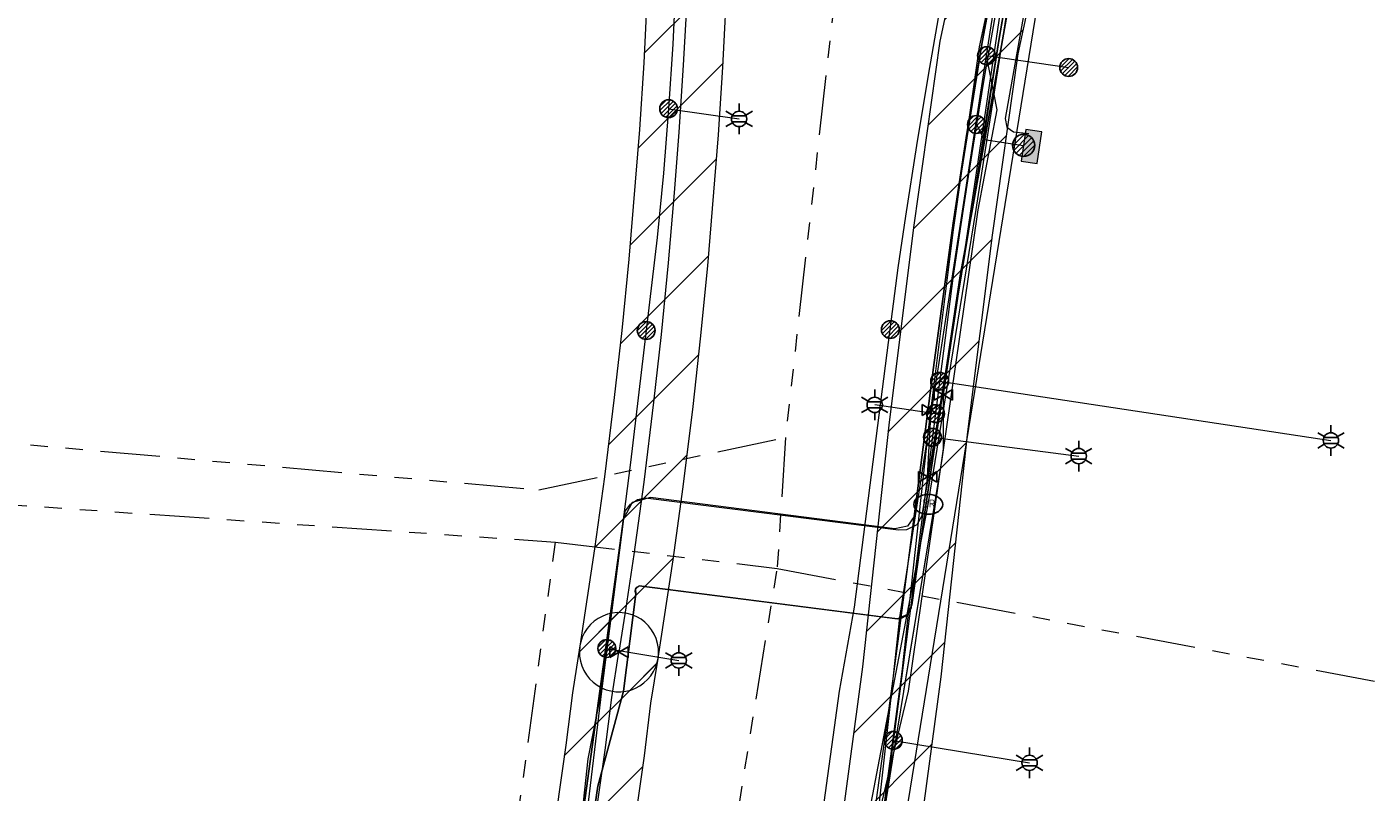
# Model space of a CAD drawing. Header units: metres. Extents: x 197355 to 199157, y 355772 to 356286.
# Tile 178 of 256: x 198002 to 198070, y 355995 to 356034. Entities that reach past the tile are written whole.
import ezdxf
from ezdxf.enums import TextEntityAlignment as Align
from ezdxf.lldxf.tags import DXFTag

# ---------------------------------------------------------------- set-up
doc = ezdxf.new("R2010")
doc.units = ezdxf.units.M
doc.linetypes.add('RI-GWA', pattern=[18.45, 6, -1.8, 1.75, -1.8, 1.75, -1.8, 1.75, -1.8])
for name, color, linetype, lineweight in [('B-WE-KL-BRANDSTOF_ENEXISNETBEHEERB.V.-G', 40, 'KL-BRANDSTOF-N', 18), ('B-WE-KL-BRANDSTOF_ENEXISNETBEHEERB.V.-V', 40, 'Continuous', 18), ('B-WE-KL-DATA_ENEXISNETBEHEERB.V.-G', 90, 'KL-DATA-N', 18), ('B-WE-KL-DATA_HULPSTUK_KPNB.V.-S', 90, 'Continuous', 25), ('B-WE-KL-DATA_KABELBUNDEL_KPNB.V.-G', 90, 'Continuous', 18), ('B-WE-KL-DATA_KABELBUNDEL_ZIGGOB.V.-G', 94, 'Continuous', 18), ('B-WE-KL-DATA_TELECOM_REGGEFIBEROPERATORB.V.-G', 90, 'KL-TELECOM-ALGEMEEN-N', 18), ('B-WE-KL-DATA_TELECOM_ZIGGOB.V.-G', 94, 'KL-TELECOM-ALGEMEEN-N', 18), ('B-WE-KL-ET_LS_ENEXISNETBEHEERB.V.-G', 190, 'KL-LS-N', 18), ('B-WE-KL-ET_LS_HULPSTUK_ENEXISNETBEHEERB.V.-S', 190, 'Continuous', 25), ('B-WE-KL-ET_LS_KABELBUNDEL_ENEXISNETBEHEERB.V.-G', 190, 'KL-BUNDEL-N', 18), ('B-WE-KL-ET_LS_PUTKAST_ENEXISNETBEHEERB.V.-G', 190, 'Continuous', 18), ('B-WE-KL-ET_LS_PUTKAST_ENEXISNETBEHEERB.V.-V', 190, 'Continuous', 18), ('B-WE-KL-ET_MS_10 kV_ENEXISNETBEHEERB.V.-G', 130, 'KL-MS-N', 18), ('B-WE-KL-ET_MS_ENEXISNETBEHEERB.V.-G', 130, 'KL-MS-N', 18), ('B-WE-KL-ET_MS_HULPSTUK_MOF_ENEXISNETBEHEERB.V.-S', 130, 'Continuous', 25), ('B-WE-KL-GAS_HD_ENEXISNETBEHEERB.V.-G', 30, 'KL-GAS-HD-N', 18), ('B-WE-KL-GAS_HULPSTUK_ENEXISNETBEHEERB.V.-S', 30, 'Continuous', 25), ('B-WE-KL-GAS_LD_HOOFDLEIDING_100 MBAR_PVC_160_ENEXISNETBEHEERB.V.-G', 50, 'KL-GAS-LD-N', 18), ('B-WE-KL-GAS_LD_HOOFDLEIDING_30 MBAR_PVC_250_ENEXISNETBEHEERB.V.-G', 50, 'KL-GAS-LD-N', 18), ('B-WE-KL-WATER_HULPSTUK_NVWATERLEIDINGMAATSCHAPPIJLIMBURG-S', 170, 'Continuous', 25), ('B-WE-KL-WATER_TRANSPORTLEIDING_NVWATERLEIDINGMAATSCHAPPIJLIMBURG-G', 170, 'KL-WATER-TR-N', 18), ('B-WE-RI-GWA_GEMEENTEROERMOND-G', 30, 'RI-GWA', 18)]:
    doc.layers.add(name, color=color, linetype=linetype, lineweight=lineweight)
doc.styles.add('NLCS-ISO', font='NLCS-ISO.ttf')
doc.styles.get("Standard").update_dxf_attribs({"font": 'isocp.shx'})
tags = doc.linetypes.add('KL-BRANDSTOF-N', pattern='A,4,-0.5,[105,NLCS.SHX,S=0.5,R=0,X=0.75,Y=0],-2,4,-1,["B",Standard,S=1,R=0,X=-0.15,Y=-0.5],-1.5', length=13).pattern_tags.tags
tags[18] = DXFTag(74, 10)
doc.linetypes.add('KL-BUNDEL-N', pattern='A,28,-5,[103,NLCS.SHX,S=1.25,R=0,X=0,Y=0],-5,[103,NLCS.SHX,S=1.25,R=0,X=0,Y=0],-5,[103,NLCS.SHX,S=1.25,R=0,X=0,Y=0],-5,[103,NLCS.SHX,S=1.25,R=0,X=0,Y=0],-5', length=53)
tags = doc.linetypes.add('KL-DATA-N', pattern='A,4,-1,[101,NLCS.SHX,S=0.5,R=0,X=0,Y=0],-1,4,-1,["D",Standard,S=1,R=0,X=-0.25,Y=-0.5],-1.5', length=12.5).pattern_tags.tags
tags[18] = DXFTag(74, 10)
tags = doc.linetypes.add('KL-GAS-HD-N', pattern='A,4,-1,[69,NLCS.SHX,S=0.5,R=0,X=0,Y=0],-1,4,-1,["H",Standard,S=1,R=0,X=0,Y=-0.5],-2', length=13).pattern_tags.tags
tags[18] = DXFTag(74, 10)
tags = doc.linetypes.add('KL-GAS-LD-N', pattern='A,4,-1,[69,NLCS.SHX,S=0.5,R=0,X=0,Y=0],-1,4,-1,["L",Standard,S=1,R=0,X=0.25,Y=-0.5],-2', length=13).pattern_tags.tags
tags[18] = DXFTag(74, 10)
tags = doc.linetypes.add('KL-LS-N', pattern='A,4,-1,[103,NLCS.SHX,S=0.75,R=0,X=0,Y=0],-1,4,-1,["L",Standard,S=1,R=0,X=0,Y=-0.5],-2', length=13).pattern_tags.tags
tags[18] = DXFTag(74, 10)
tags = doc.linetypes.add('KL-MS-N', pattern='A,4,-1,[103,NLCS.SHX,S=0.75,R=0,X=0,Y=0],-1,4,-1,["M",Standard,S=1,R=0,X=0,Y=-0.5],-2', length=13).pattern_tags.tags
tags[18] = DXFTag(74, 10)
doc.linetypes.add('KL-TELECOM-ALGEMEEN-N', pattern='A,7,-1,[101,NLCS.SHX,S=0.5,R=0,X=0,Y=0],-1', length=9)
doc.linetypes.add('KL-WATER-TR-N', pattern='A,7,-0.5,[168,NLCS.SHX,S=0.75,R=0,X=0.75,Y=0],-2,[168,NLCS.SHX,S=0.75,R=0,X=0.75,Y=0],-2', length=11.5)

# ---------------------------------------------------------------- blocks, each defined once
blk = doc.blocks.new('SKL-ET_HULP_MOF-SO')
h = blk.add_hatch()
h.set_pattern_fill('ANSI31', color=256, scale=6, style=0)
h.set_pattern_definition([(45, (-2.25, -126.982), (-0.53033, 0.53033), [])])
edge = h.paths.add_edge_path()
edge.add_arc((0, 0), 2.25, 0, 360)
at = {"linetype": 'Continuous'}
blk.add_circle((0, 0), 2.25, dxfattribs=at)
blk = doc.blocks.new('SKL-WTB_HULP_AFSLUITER-SO')
for p, q in [((2.3, 1.37), (-2.3, -1.37)), ((-2.3, 1.37), (2.3, -1.37)), ((2.3, -1.37), (2.3, 1.37))]:
    blk.add_line(p, q)
at = {"ltscale": 0.1}
blk.add_line((-2.3, -1.37), (-2.3, 1.37), dxfattribs=at)
blk = doc.blocks.new('SKL-ET_HULP_AANSLUITPUNT-SO')
h = blk.add_hatch()
h.set_pattern_fill('ANSI31', color=256, scale=30, style=0)
h.set_pattern_definition([(45, (-11.25, -634.91), (-2.65165, 2.65165), [])])
edge = h.paths.add_edge_path()
edge.add_arc((0, 0), 11.2, 0, 360)
at = {"linetype": 'Continuous'}
blk.add_circle((0, 0), 11.2, dxfattribs=at)
blk = doc.blocks.new('B-SIE-WEG_LICHTMAST-SO')
at = {"ltscale": 0.1}
for p, q in [((0, 0.386), (0, 0.772)), ((-0.334, 0.193), (-0.668, 0.386)), ((0.334, 0.193), (0.668, 0.386)), ((-0.334, -0.193), (-0.668, -0.386)), ((0, -0.386), (0, -0.772)), ((0.334, -0.193), (0.668, -0.386))]:
    blk.add_line(p, q, dxfattribs=at)
at = {"flags": 128}
for points in [[(-0.354, 0.152), (0.354, 0.152)], [(-0.354, -0.152), (0.354, -0.152)]]:
    blk.add_lwpolyline(points, dxfattribs=at)
at = {"ltscale": 0.1}
blk.add_circle((0, 0), 0.386, dxfattribs=at)
at = {"style": 'NLCS-ISO'}
blk.add_attdef('TYPE', text='', height=0.549, dxfattribs=at).set_placement((0, 0.772), align=Align.BOTTOM_CENTER)
blk = doc.blocks.new('SIE-WEG_STRAATPOT_BRANDKRAAN-SO')
blk.add_ellipse((0, 0), major_axis=(-0.729, 0), ratio=0.685994)
at = {"style": 'NLCS-ISO'}
blk.add_text('BR', height=0.4, dxfattribs=at).set_placement((-0.298, -0.153))

msp = doc.modelspace()

# ---------------------------------------------------------------- hatches: boundary and pattern name
at = {"layer": 'B-WE-KL-BRANDSTOF_ENEXISNETBEHEERB.V.-V'}
h = msp.add_hatch(dxfattribs=at)
h.set_pattern_fill('ANSI31', color=256, style=0)
h.paths.add_polyline_path([(198039.773, 355968.951), (198040.026, 355968.968), (198040.273, 355969.016), (198040.513, 355969.095), (198040.741, 355969.204), (198040.954, 355969.341), (198041.149, 355969.504), (198041.319, 355969.689), (198041.467, 355969.896), (198041.586, 355970.118), (198041.664, 355970.314), (198046.295, 355984.082), (198046.36, 355984.326), (198048.562, 356000.725), (198049.904, 356013.1), (198051.158, 356023.016), (198052.449, 356032.175), (198054.65, 356042.379), (198054.688, 356042.629), (198054.693, 356042.883), (198054.667, 356043.133), (198054.609, 356043.38), (198054.521, 356043.617), (198054.403, 356043.841), (198054.259, 356044.047), (198054.088, 356044.236), (198053.897, 356044.399), (198053.685, 356044.539), (198053.458, 356044.65), (198053.22, 356044.731), (198052.972, 356044.782), (198052.718, 356044.801), (198052.466, 356044.788), (198052.217, 356044.743), (198051.977, 356044.668), (198051.746, 356044.562), (198051.532, 356044.428), (198051.337, 356044.269), (198051.162, 356044.086), (198051.012, 356043.881), (198050.889, 356043.661), (198050.795, 356043.426), (198050.74, 356043.223), (198048.499, 356032.804), (198047.191, 356023.531), (198045.934, 356013.587), (198044.594, 356001.231), (198042.442, 355985.175), (198037.872, 355971.589), (198037.807, 355971.344), (198037.773, 355971.095), (198037.771, 355970.842), (198037.801, 355970.589), (198037.862, 355970.345), (198037.954, 355970.11), (198038.074, 355969.887), (198038.223, 355969.681), (198038.395, 355969.497), (198038.589, 355969.336), (198038.803, 355969.199), (198039.032, 355969.091), (198039.273, 355969.013), (198039.521, 355968.966), (198039.772, 355968.951)])
h = msp.add_hatch(dxfattribs=at)
h.set_pattern_fill('ANSI31', color=256, style=0)
h.paths.add_polyline_path([(198032.402, 355999.977), (198032.653, 356000.005), (198032.897, 356000.065), (198033.134, 356000.155), (198033.358, 356000.275), (198033.563, 356000.422), (198033.748, 356000.593), (198033.911, 356000.786), (198034.049, 356001), (198034.158, 356001.228), (198034.237, 356001.468), (198034.279, 356001.673), (198035.034, 356006.638), (198035.538, 356010.316), (198036.04, 356014.374), (198036.419, 356017.781), (198036.783, 356021.466), (198037.324, 356028.085), (198037.544, 356031.49), (198037.795, 356036.422), (198037.792, 356036.675), (198037.757, 356036.926), (198037.691, 356037.17), (198037.595, 356037.403), (198037.469, 356037.623), (198037.317, 356037.824), (198037.141, 356038.006), (198036.943, 356038.164), (198036.726, 356038.295), (198036.497, 356038.398), (198036.255, 356038.471), (198036.004, 356038.513), (198035.753, 356038.523), (198035.501, 356038.502), (198035.252, 356038.448), (198035.015, 356038.364), (198034.789, 356038.251), (198034.578, 356038.109), (198034.389, 356037.943), (198034.221, 356037.754), (198034.078, 356037.544), (198033.963, 356037.32), (198033.878, 356037.082), (198033.822, 356036.835), (198033.801, 356036.626), (198033.55, 356031.708), (198033.333, 356028.359), (198032.798, 356021.807), (198032.442, 356018.215), (198032.065, 356014.827), (198031.57, 356010.82), (198031.072, 356007.194), (198030.325, 356002.274), (198030.303, 356002.022), (198030.313, 356001.769), (198030.354, 356001.52), (198030.427, 356001.278), (198030.53, 356001.047), (198030.661, 356000.831), (198030.818, 356000.634), (198031, 356000.456), (198031.201, 356000.305), (198031.421, 356000.179), (198031.653, 356000.082), (198031.899, 356000.015), (198032.148, 355999.98), (198032.401, 355999.977)])
h = msp.add_hatch(dxfattribs=at)
h.set_pattern_fill('ANSI31', color=256, style=0)
h.paths.add_polyline_path([(198025.09, 355951.741), (198025.34, 355951.768), (198025.587, 355951.828), (198025.824, 355951.917), (198026.046, 355952.035), (198026.254, 355952.182), (198026.439, 355952.351), (198026.604, 355952.545), (198026.741, 355952.756), (198026.852, 355952.985), (198026.932, 355953.225), (198027.034, 355953.804), (198027.528, 355954.869), (198027.62, 355955.105), (198027.694, 355955.428), (198033.583, 355996.74), (198033.918, 355999.399), (198034.277, 356001.66), (198034.301, 356001.912), (198034.293, 356002.165), (198034.253, 356002.415), (198034.182, 356002.656), (198034.081, 356002.888), (198033.952, 356003.105), (198033.795, 356003.305), (198033.615, 356003.483), (198033.415, 356003.636), (198033.197, 356003.763), (198032.963, 356003.862), (198032.72, 356003.93), (198032.47, 356003.967), (198032.216, 356003.972), (198031.966, 356003.946), (198031.719, 356003.887), (198031.482, 356003.798), (198031.26, 356003.681), (198031.053, 356003.536), (198030.865, 356003.365), (198030.701, 356003.172), (198030.563, 356002.962), (198030.452, 356002.733), (198030.371, 356002.495), (198030.327, 356002.288), (198029.954, 355999.93), (198029.621, 355997.288), (198023.776, 355956.286), (198023.287, 355955.233), (198023.196, 355954.998), (198023.134, 355954.752), (198023.023, 355954.048), (198023, 355953.796), (198023.009, 355953.543), (198023.049, 355953.293), (198023.121, 355953.052), (198023.222, 355952.821), (198023.353, 355952.604), (198023.509, 355952.405), (198023.69, 355952.227), (198023.89, 355952.075), (198024.11, 355951.947), (198024.344, 355951.85), (198024.586, 355951.782), (198024.837, 355951.746), (198025.089, 355951.741)])
at = {"layer": 'B-WE-KL-ET_LS_PUTKAST_ENEXISNETBEHEERB.V.-V'}
msp.add_hatch(color=256, dxfattribs=at).paths.add_polyline_path([(198053.405, 356026.635), (198053.411, 356026.638), (198053.414, 356026.644), (198053.643, 356028.232), (198053.635, 356028.238), (198052.838, 356028.352), (198052.832, 356028.344), (198052.603, 356026.757), (198052.611, 356026.75), (198053.404, 356026.635)])

# ---------------------------------------------------------------- linework, layer by layer
at = {"layer": 'B-WE-KL-BRANDSTOF_ENEXISNETBEHEERB.V.-G', "linetype": 'ByBlock', "ltscale": 0.5, "flags": 128}
for points in [[(198050.74, 356043.223), (198048.499, 356032.804), (198047.191, 356023.531), (198045.934, 356013.587), (198044.594, 356001.231), (198042.442, 355985.175)], [(198046.36, 355984.326), (198048.562, 356000.725), (198049.904, 356013.1), (198051.158, 356023.016), (198052.449, 356032.175), (198054.65, 356042.379)], [(198033.801, 356036.626), (198033.55, 356031.708), (198033.333, 356028.359), (198032.798, 356021.807), (198032.442, 356018.215), (198032.065, 356014.827), (198031.57, 356010.82), (198031.072, 356007.194), (198030.325, 356002.274), (198030.303, 356002.022), (198030.313, 356001.769), (198030.354, 356001.52), (198030.427, 356001.278), (198030.53, 356001.047), (198030.661, 356000.831), (198030.818, 356000.634), (198031, 356000.456), (198031.201, 356000.305), (198031.421, 356000.179), (198031.653, 356000.082), (198031.899, 356000.015), (198032.148, 355999.98), (198032.401, 355999.977), (198032.402, 355999.977), (198032.402, 355999.977), (198032.653, 356000.005), (198032.897, 356000.065), (198033.134, 356000.155), (198033.358, 356000.275), (198033.563, 356000.422), (198033.748, 356000.593), (198033.911, 356000.786), (198034.049, 356001), (198034.158, 356001.228), (198034.237, 356001.468), (198034.279, 356001.673), (198035.034, 356006.638), (198035.538, 356010.316), (198036.04, 356014.374), (198036.419, 356017.781), (198036.783, 356021.466), (198037.324, 356028.085), (198037.544, 356031.49), (198037.795, 356036.422)], [(198027.694, 355955.428), (198033.583, 355996.74), (198033.918, 355999.399), (198034.277, 356001.66), (198034.301, 356001.912), (198034.293, 356002.165), (198034.253, 356002.415), (198034.182, 356002.656), (198034.081, 356002.888), (198033.952, 356003.105), (198033.795, 356003.305), (198033.615, 356003.483), (198033.415, 356003.636), (198033.197, 356003.763), (198032.963, 356003.862), (198032.72, 356003.93), (198032.47, 356003.967), (198032.216, 356003.972), (198031.966, 356003.946), (198031.719, 356003.887), (198031.482, 356003.798), (198031.26, 356003.681), (198031.053, 356003.536), (198030.865, 356003.365), (198030.701, 356003.172), (198030.563, 356002.962), (198030.452, 356002.733), (198030.371, 356002.495), (198030.327, 356002.288), (198029.954, 355999.93), (198029.621, 355997.288), (198023.776, 355956.286)]]:
    msp.add_lwpolyline(points, dxfattribs=at)
at = {"layer": 'B-WE-KL-DATA_ENEXISNETBEHEERB.V.-G', "ltscale": 0.5, "flags": 128}
for points in [[(198046.231, 356008.207), (198033.887, 356009.783)], [(198045.661, 356003.742), (198033.317, 356005.32)]]:
    msp.add_lwpolyline(points, dxfattribs=at)
at = {"layer": 'B-WE-KL-DATA_KABELBUNDEL_KPNB.V.-G', "ltscale": 0.5, "flags": 128}
for points in [[(198050.856, 356032.078), (198050.856, 356032.079), (198050.856, 356032.079), (198051.188, 356034.229), (198053.006, 356047.672)], [(198044.61, 355986.832), (198044.61, 355986.835), (198044.912, 355988.806), (198045.519, 355992.766), (198046.23, 355997.214), (198046.688, 355999.991), (198046.689, 356000), (198048.623, 356011.721), (198050.436, 356024.304), (198051.399, 356029.335), (198050.856, 356032.079), (198050.856, 356032.079)], [(198044.83, 355988.819), (198046.068, 355999.988), (198046.069, 356000), (198046.483, 356003.721), (198050.856, 356032.078)], [(198050.856, 356032.079), (198050.856, 356032.079), (198055.001, 356031.479)], [(198046.226, 355997.195), (198046.23, 355997.214), (198046.688, 355999.991), (198048.623, 356011.721)]]:
    msp.add_lwpolyline(points, dxfattribs=at)
at = {"layer": 'B-WE-KL-DATA_KABELBUNDEL_ZIGGOB.V.-G', "ltscale": 0.5, "flags": 128}
for points in [[(198063.771, 356094.593), (198055.485, 356054.413), (198050.139, 356024.349)], [(198067.668, 356047.877), (198055.829, 356049.58), (198046.792, 355993.875)], [(198032.53, 356008.698), (198032.638, 356009.1), (198032.883, 356009.439), (198033.234, 356009.672), (198033.647, 356009.769), (198046.414, 356008.147), (198046.835, 356008.168), (198047.357, 356008.425), (198047.607, 356008.874), (198050.139, 356024.349)], [(198032.53, 356008.698), (198025.411, 355956.906)]]:
    msp.add_lwpolyline(points, dxfattribs=at)
at = {"layer": 'B-WE-KL-DATA_TELECOM_REGGEFIBEROPERATORB.V.-G', "ltscale": 0.5, "flags": 128}
msp.add_lwpolyline([(198069.535, 356203.695), (198069.147, 356195.679), (198068.879, 356189.854), (198068.929, 356189.719), (198069.094, 356189.659), (198075.555, 356189.126), (198075.931, 356159.456), (198074.987, 356157.548), (198074.01, 356156.463), (198071.143, 356129.22), (198069.911, 356120.313), (198067.526, 356106.766), (198063.47, 356089.379), (198059.406, 356067.789), (198058.063, 356062.116), (198055.813, 356051.496), (198051.801, 356028.905), (198051.886, 356028.469), (198052.21, 356028.232), (198052.99, 356028.141)], dxfattribs=at)
at = {"layer": 'B-WE-KL-DATA_TELECOM_ZIGGOB.V.-G', "ltscale": 0.5, "flags": 128}
for points in [[(197882.172, 355971.043), (197881.848, 355972.849), (197876.845, 355971.917), (197873.462, 355970.397), (197873.225, 355969.441), (197872.808, 355960.44), (197882.54, 355917.913), (197889.614, 355876.822), (197897.132, 355872.545), (197900.232, 355872.938), (197917.417, 355875.015), (197926.015, 355875.976), (197936.097, 355877.03), (197944.239, 355877.752), (197954.023, 355878.398), (197964.572, 355878.866), (198003.487, 355880.874), (198006.415, 355881.035), (198007.214, 355881.262), (198014.258, 355885.587), (198019.949, 355920.24), (198025.587, 355954.939), (198025.573, 355955.461), (198025.323, 355956.026), (198025.411, 355956.906), (198032.53, 356008.698), (198032.638, 356009.1), (198032.883, 356009.439), (198033.234, 356009.672), (198033.647, 356009.769), (198046.414, 356008.147), (198046.835, 356008.168), (198047.357, 356008.425), (198047.607, 356008.874), (198050.139, 356024.349), (198055.485, 356054.413), (198063.771, 356094.593), (198063.929, 356095.336), (198064.441, 356097.614), (198064.453, 356097.65), (198064.852, 356098.557), (198065.65, 356099.646), (198066.435, 356100.356), (198067.705, 356101.135), (198068.425, 356101.447), (198070.006, 356101.902), (198071.736, 356102.121), (198073.562, 356102.099), (198075.54, 356101.831), (198075.692, 356101.929), (198075.804, 356102.795), (198077.266, 356112.96), (198078.889, 356130.012), (198080.379, 356144.212), (198069.148, 356146.003), (198068.787, 356179.08), (198068.811, 356180.614), (198069.185, 356181.162), (198069.617, 356181.375), (198070.115, 356181.424), (198076.202, 356180.733), (198082.163, 356180.047)], [(198067.668, 356047.877), (198055.829, 356049.58), (198046.792, 355993.875), (198057.932, 355991.518), (198059.856, 355991.198), (198060.551, 355991.083), (198061.107, 355991.497), (198061.862, 355991.371), (198061.812, 355991.076)]]:
    msp.add_lwpolyline(points, dxfattribs=at)
at = {"layer": 'B-WE-KL-ET_LS_ENEXISNETBEHEERB.V.-G', "ltscale": 0.5, "flags": 128}
for points in [[(198034.878, 356100.314), (198035.048, 356085.307), (198035.354, 356046.318), (198035.33, 356041.121), (198035.178, 356035.926), (198035.018, 356032.661), (198034.807, 356029.399), (198034.546, 356026.146), (198034.235, 356022.898), (198032.887, 356011.549), (198031.412, 356000), (198030.724, 355996.586), (198030.178, 355991.43), (198029.477, 355986.292), (198025.367, 355956.71)], [(198062.305, 356086.892), (198053.775, 356046.863), (198053.235, 356044.284), (198052.713, 356041.702), (198052.271, 356039.443), (198051.842, 356037.181), (198051.509, 356035.366), (198051.184, 356033.55), (198050.757, 356031.079), (198050.312, 356028.397), (198049.928, 356025.981), (198049.559, 356023.563), (198049.173, 356020.982), (198046.478, 356000), (198044.464, 355984.661), (198041.667, 355967.536), (198040.808, 355961.525), (198035.65, 355927.667), (198031.397, 355904.31)], [(198034.807, 356029.399), (198038.368, 356028.883)], [(198050.346, 356028.605), (198050.73, 356027.842), (198052.727, 356027.551)], [(198048.488, 356015.646), (198068.237, 356012.661)], [(198048.278, 356014.01), (198045.21, 356014.455)], [(198048.125, 356012.818), (198055.507, 356011.87)], [(198031.688, 356002.163), (198035.322, 356001.559)], [(198046.153, 355997.523), (198053.027, 355996.39)]]:
    msp.add_lwpolyline(points, dxfattribs=at)
at = {"layer": 'B-WE-KL-ET_LS_KABELBUNDEL_ENEXISNETBEHEERB.V.-G', "ltscale": 0.5, "flags": 128}
for points in [[(198034.878, 356100.314), (198035.048, 356085.307), (198035.354, 356046.318), (198035.33, 356041.121), (198035.178, 356035.926), (198035.018, 356032.661), (198034.807, 356029.399), (198034.546, 356026.146), (198034.235, 356022.898), (198032.887, 356011.549), (198031.412, 356000), (198030.724, 355996.586), (198030.178, 355991.43), (198029.477, 355986.292), (198025.367, 355956.71)], [(198062.305, 356086.892), (198053.775, 356046.863), (198053.235, 356044.284), (198052.713, 356041.702), (198052.271, 356039.443), (198051.842, 356037.181), (198051.509, 356035.366), (198051.184, 356033.55), (198050.757, 356031.079), (198050.312, 356028.397), (198049.928, 356025.981), (198049.559, 356023.563), (198049.173, 356020.982), (198046.478, 356000), (198044.464, 355984.661), (198041.667, 355967.536), (198040.808, 355961.525), (198035.65, 355927.667), (198031.397, 355904.31)]]:
    msp.add_lwpolyline(points, dxfattribs=at)
at = {"layer": 'B-WE-KL-ET_LS_PUTKAST_ENEXISNETBEHEERB.V.-G', "ltscale": 0.5, "flags": 128}
msp.add_lwpolyline([(198053.405, 356026.635), (198053.411, 356026.638), (198053.414, 356026.644), (198053.643, 356028.232), (198053.635, 356028.238), (198052.838, 356028.352), (198052.832, 356028.344), (198052.603, 356026.757), (198052.611, 356026.75), (198053.404, 356026.635), (198053.405, 356026.635)], close=True, dxfattribs=at)
at = {"layer": 'B-WE-KL-ET_MS_10 kV_ENEXISNETBEHEERB.V.-G', "ltscale": 0.5, "flags": 128}
for points in [[(198045.999, 356018.253), (198046.399, 356021.367), (198046.789, 356023.977), (198047.338, 356027.542), (198047.921, 356031.101), (198048.802, 356036.128), (198049.749, 356041.143), (198050.38, 356044.298), (198051.037, 356047.447), (198061.733, 356097.65), (198066.972, 356123.454)], [(198016.933, 355906.152), (198016.933, 355906.172), (198016.92, 355906.204), (198016.891, 355906.215), (198016.882, 355906.215), (198016.838, 355906.196), (198016.822, 355906.155), (198016.837, 355906.117), (198016.843, 355906.111), (198016.889, 355906.087), (198030.118, 355903.79), (198030.306, 355903.791), (198030.491, 355903.824), (198030.668, 355903.888), (198030.831, 355903.982), (198030.975, 355904.103), (198031.097, 355904.246), (198031.192, 355904.409), (198031.257, 355904.585), (198040.746, 355961.508), (198046.055, 356000), (198046.399, 356002.526), (198048.171, 356016.334), (198049.163, 356023.623), (198049.866, 356028.146), (198050.622, 356032.66), (198051.432, 356037.164), (198052.296, 356041.659), (198052.831, 356044.305), (198053.384, 356046.947), (198062.256, 356088.588), (198063.796, 356094.717), (198064.355, 356096.91), (198064.677, 356097.621), (198065.064, 356098.298), (198065.513, 356098.937), (198066.018, 356099.53), (198066.577, 356100.074), (198067.185, 356100.563), (198067.835, 356100.993), (198068.522, 356101.361), (198069.003, 356101.571), (198069.496, 356101.75), (198070, 356101.898), (198070.512, 356102.014), (198071.03, 356102.098), (198071.553, 356102.149), (198072.077, 356102.167), (198072.602, 356102.152), (198074.945, 356101.888), (198075.115, 356101.88), (198075.266, 356101.897), (198075.398, 356101.939), (198075.51, 356102.007), (198075.603, 356102.098), (198075.677, 356102.215), (198075.732, 356102.357), (198075.767, 356102.524), (198077.331, 356113.428), (198077.372, 356113.866)], [(198074.47, 356101.942), (198072.602, 356102.152), (198070.512, 356102.014), (198068.522, 356101.361), (198066.018, 356099.53), (198064.355, 356096.91), (198063.796, 356094.717), (198062.256, 356088.588), (198053.384, 356046.947), (198052.831, 356044.305), (198052.296, 356041.659), (198050.622, 356032.66), (198049.163, 356023.623), (198048.171, 356016.334), (198047.208, 356008.822), (198046.864, 356008.338), (198046.231, 356008.207), (198033.887, 356009.783), (198032.972, 356009.535), (198032.53, 356008.698), (198031.421, 356000), (198030.595, 355993.137), (198029.491, 355986.304), (198026.086, 355962.868), (198025.526, 355959.366), (198025.102, 355956.807), (198025.145, 355956.319), (198025.366, 355955.881), (198025.541, 355955.606), (198025.564, 355955.281), (198025.372, 355954.121)], [(198025.299, 355954.871), (198028.033, 355973.744), (198028.912, 355979.601), (198029.718, 355985.469), (198030.506, 355990.338), (198031.244, 355995.213), (198032.529, 356000), (198033.156, 356004.91), (198033.117, 356005.03), (198033.136, 356005.155), (198033.207, 356005.259), (198033.317, 356005.32), (198046.369, 356003.653), (198046.505, 356003.677), (198046.634, 356003.724), (198046.754, 356003.793), (198046.86, 356003.881), (198046.949, 356003.986), (198047.019, 356004.105), (198047.067, 356004.234), (198047.092, 356004.37), (198047.127, 356004.621), (198047.753, 356009.16), (198049.526, 356020.966), (198050.139, 356024.349), (198050.803, 356028.65), (198051.5, 356032.946), (198052.229, 356037.236), (198052.991, 356041.521), (198054.201, 356047.974), (198055.485, 356054.413), (198063.796, 356094.717), (198064.355, 356096.91), (198064.513, 356097.174), (198064.705, 356097.415), (198064.928, 356097.627), (198065.177, 356097.808), (198065.449, 356097.954), (198065.737, 356098.061), (198066.037, 356098.129), (198066.344, 356098.156), (198066.528, 356098.152), (198100.326, 356098.632), (198100.595, 356098.597), (198100.855, 356098.52), (198101.1, 356098.403), (198101.323, 356098.248), (198101.519, 356098.06), (198101.682, 356097.844), (198101.809, 356097.604), (198101.896, 356097.347), (198104.797, 356091.406), (198103.747, 356085.107), (198103.032, 356080.158), (198099.172, 356052.421), (198099.153, 356052.199), (198099.096, 356051.983), (198099.004, 356051.78), (198098.878, 356051.595), (198098.723, 356051.435), (198098.543, 356051.303), (198098.344, 356051.203), (198098.13, 356051.139), (198096.668, 356051.349)], [(198027.389, 355903.351), (198027.585, 355903.337), (198027.781, 355903.361), (198027.969, 355903.423), (198028.142, 355903.52), (198028.292, 355903.649), (198028.415, 355903.804), (198028.504, 355903.98), (198028.558, 355904.17), (198038.182, 355961.898), (198043.438, 356000), (198044.199, 356004.243), (198045.999, 356018.253)]]:
    msp.add_lwpolyline(points, dxfattribs=at)
at = {"layer": 'B-WE-KL-ET_MS_ENEXISNETBEHEERB.V.-G', "ltscale": 0.5, "flags": 128}
for points in [[(198045.999, 356018.253), (198046.399, 356021.367), (198046.789, 356023.977), (198047.338, 356027.542), (198047.921, 356031.101), (198048.802, 356036.128), (198049.749, 356041.143), (198050.38, 356044.298), (198051.037, 356047.447), (198061.733, 356097.65), (198066.972, 356123.454)], [(198063.796, 356094.717), (198055.485, 356054.413), (198054.201, 356047.974), (198052.991, 356041.521), (198051.5, 356032.946), (198050.139, 356024.349), (198049.526, 356020.966), (198047.753, 356009.16), (198047.092, 356004.37), (198046.86, 356003.881), (198046.369, 356003.653), (198045.661, 356003.742)], [(198063.796, 356094.717), (198062.256, 356088.588), (198053.384, 356046.947), (198052.831, 356044.305), (198052.296, 356041.659), (198050.622, 356032.66), (198049.163, 356023.623)], [(198047.208, 356008.822), (198048.171, 356016.334), (198049.163, 356023.623)], [(198027.389, 355903.351), (198028.142, 355903.52), (198028.558, 355904.17), (198038.182, 355961.898), (198043.438, 356000), (198044.199, 356004.243), (198045.999, 356018.253)], [(198033.887, 356009.783), (198032.972, 356009.535), (198032.53, 356008.698), (198031.421, 356000), (198030.595, 355993.137), (198029.491, 355986.304), (198026.086, 355962.868), (198025.526, 355959.366), (198025.102, 355956.807), (198025.145, 355956.319), (198025.366, 355955.881), (198025.541, 355955.606), (198025.564, 355955.281), (198025.372, 355954.121)], [(198046.231, 356008.207), (198033.887, 356009.783)], [(198030.118, 355903.79), (198030.831, 355903.982), (198031.257, 355904.585), (198040.746, 355961.508), (198046.055, 356000), (198046.399, 356002.526), (198047.208, 356008.822)], [(198047.208, 356008.822), (198046.864, 356008.338), (198046.231, 356008.207)], [(198033.317, 356005.32), (198033.136, 356005.155), (198033.156, 356004.91), (198032.529, 356000), (198031.244, 355995.213), (198030.506, 355990.338), (198029.718, 355985.469), (198028.912, 355979.601), (198028.033, 355973.744), (198025.299, 355954.871)], [(198045.661, 356003.742), (198033.317, 356005.32)]]:
    msp.add_lwpolyline(points, dxfattribs=at)
at = {"layer": 'B-WE-KL-GAS_HD_ENEXISNETBEHEERB.V.-G', "ltscale": 0.5, "flags": 128}
msp.add_lwpolyline([(198052.695, 356042.801), (198050.479, 356032.525), (198049.175, 356023.28), (198047.918, 356013.336), (198046.58, 356000.99), (198044.399, 355984.719), (198039.768, 355970.951)], dxfattribs=at)
at = {"layer": 'B-WE-KL-GAS_LD_HOOFDLEIDING_100 MBAR_PVC_160_ENEXISNETBEHEERB.V.-G', "ltscale": 0.5, "flags": 128}
for points in [[(198048.676, 356014.962), (198053.561, 356047.782), (198063.223, 356093.13)], [(198029.565, 355896.746), (198031.561, 355908.901), (198035.512, 355929.967), (198037.592, 355943.181), (198045.259, 355993.021), (198046.912, 356000), (198048.684, 356012.23), (198048.676, 356014.962)], [(198047.881, 356010.82), (198048.063, 356014.2)]]:
    msp.add_lwpolyline(points, dxfattribs=at)
at = {"layer": 'B-WE-KL-GAS_LD_HOOFDLEIDING_30 MBAR_PVC_250_ENEXISNETBEHEERB.V.-G', "ltscale": 0.5, "flags": 128}
for points in [[(198035.798, 356036.524), (198035.692, 356034.245), (198035.547, 356031.592), (198035.328, 356028.215), (198035.096, 356025.151), (198034.79, 356021.629), (198034.431, 356018.002), (198034.052, 356014.595), (198033.553, 356010.562), (198033.052, 356006.91), (198032.652, 356004.206), (198032.302, 356001.974)], [(198024.999, 355953.739), (198025.101, 355954.391), (198025.714, 355955.711), (198031.603, 355997.022), (198031.938, 355999.68), (198032.302, 356001.974)]]:
    msp.add_lwpolyline(points, dxfattribs=at)
at = {"layer": 'B-WE-KL-WATER_TRANSPORTLEIDING_NVWATERLEIDINGMAATSCHAPPIJLIMBURG-G', "ltscale": 0.5, "flags": 128}
msp.add_lwpolyline([(198043.058, 355984.054), (198043.214, 355984.839), (198047.914, 356009.433), (198050.338, 356024.321), (198055.593, 356058.048), (198057.875, 356063.168)], dxfattribs=at)
at = {"layer": 'B-WE-RI-GWA_GEMEENTEROERMOND-G', "ltscale": 0.5, "flags": 128}
for points in [[(198046.862, 356067.738), (198040.701, 356012.816)], [(197951, 356017), (198028.263, 356010.164)], [(197935, 356014), (198029.098, 356007.527)], [(198028.263, 356010.164), (198040.701, 356012.816)], [(198040.701, 356012.816), (198040.29, 356006.2)], [(198025.22, 355979.13), (198029.098, 356007.527)], [(198029.098, 356007.527), (198040.29, 356006.2)], [(198034.821, 355972.276), (198040.29, 356006.2)], [(198040.29, 356006.2), (198093.451, 355996.174)]]:
    msp.add_lwpolyline(points, dxfattribs=at)

# ---------------------------------------------------------------- block references
at = {"layer": 'B-WE-KL-DATA_HULPSTUK_KPNB.V.-S', "xscale": 0.2, "yscale": 0.2, "zscale": 0.2}
for p in [(198050.856, 356032.079), (198050.856, 356032.079), (198050.856, 356032.078), (198050.856, 356032.078), (198050.856, 356032.078), (198055.001, 356031.479), (198055.001, 356031.479)]:
    msp.add_blockref('SKL-ET_HULP_MOF-SO', p, dxfattribs=at)
at = {"layer": 'B-WE-KL-ET_LS_HULPSTUK_ENEXISNETBEHEERB.V.-S'}
for name, p, xscale, yscale, zscale in [('SKL-ET_HULP_MOF-SO', (198034.807, 356029.399), 0.2, 0.2, 0.2), ('SKL-ET_HULP_MOF-SO', (198050.346, 356028.605), 0.2, 0.2, 0.2), ('SKL-ET_HULP_AANSLUITPUNT-SO', (198052.727, 356027.551), 0.05, 0.05, 0.05), ('SKL-ET_HULP_MOF-SO', (198033.678, 356018.208), 0.2, 0.2, 0.2), ('SKL-ET_HULP_MOF-SO', (198048.488, 356015.646), 0.2, 0.2, 0.2), ('SKL-ET_HULP_MOF-SO', (198048.278, 356014.01), 0.2, 0.2, 0.2), ('SKL-ET_HULP_MOF-SO', (198048.125, 356012.818), 0.2, 0.2, 0.2), ('SKL-ET_HULP_MOF-SO', (198031.688, 356002.163), 0.2, 0.2, 0.2), ('SKL-ET_HULP_MOF-SO', (198046.153, 355997.523), 0.2, 0.2, 0.2)]:
    msp.add_blockref(name, p, dxfattribs=dict(at, xscale=xscale, yscale=yscale, zscale=zscale))
for p in [(198038.368, 356028.883), (198045.21, 356014.455), (198068.237, 356012.661), (198055.507, 356011.87), (198035.322, 356001.559), (198053.027, 355996.39)]:
    msp.add_blockref('B-SIE-WEG_LICHTMAST-SO', p, dxfattribs=at)
at = {"layer": 'B-WE-KL-ET_MS_HULPSTUK_MOF_ENEXISNETBEHEERB.V.-S', "xscale": 0.2, "yscale": 0.2, "zscale": 0.2}
msp.add_blockref('SKL-ET_HULP_MOF-SO', (198045.999, 356018.253), dxfattribs=at)
at = {"layer": 'B-WE-KL-GAS_HULPSTUK_ENEXISNETBEHEERB.V.-S', "xscale": 0.2, "yscale": 0.2, "zscale": 0.2}
for p in [(198048.676, 356014.962), (198048.063, 356014.2), (198047.881, 356010.82), (198032.302, 356001.974)]:
    msp.add_blockref('SKL-WTB_HULP_AFSLUITER-SO', p, dxfattribs=at)
at = {"layer": 'B-WE-KL-WATER_HULPSTUK_NVWATERLEIDINGMAATSCHAPPIJLIMBURG-S'}
msp.add_blockref('SIE-WEG_STRAATPOT_BRANDKRAAN-SO', (198047.914, 356009.433), dxfattribs=at)

doc.saveas('drawing.dxf')
